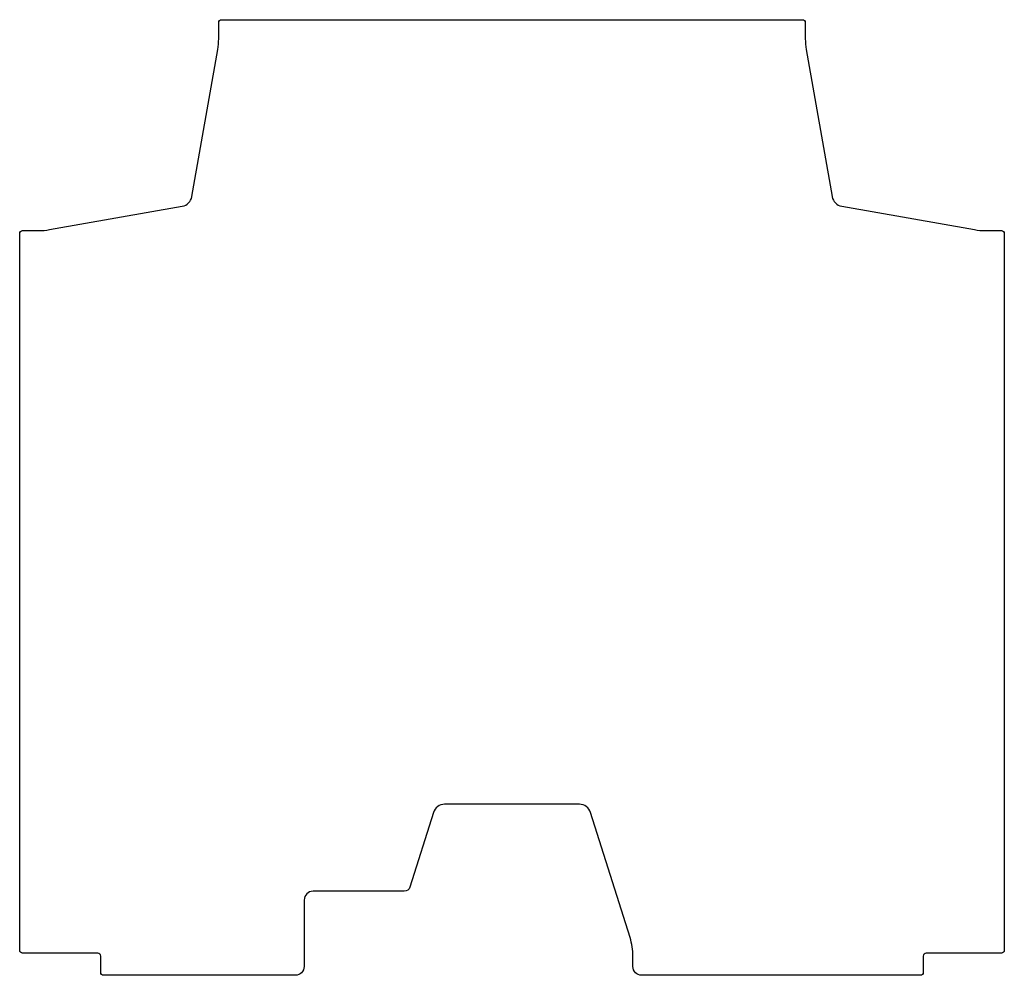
# Model space of a CAD drawing. Header units: millimetres. Extents: x -167 to 167, y -191 to 133.
import ezdxf

# ---------------------------------------------------------------- set-up
doc = ezdxf.new("R2010")
doc.units = ezdxf.units.MM
doc.header["$MEASUREMENT"] = 0
doc.layers.add('Mini_Merc_Deck_Panel v2_0', color=7, linetype='Continuous')

msp = doc.modelspace()

# ---------------------------------------------------------------- linework, layer by layer
at = {"layer": 'Mini_Merc_Deck_Panel v2_0'}
for p, q in [((-99.5, 126), (-99.5, 131.5)), ((-98.5, 132.5), (-80.24, 132.5)), ((-80.24, 132.5), (77.72, 132.5)), ((77.72, 132.5), (98.5, 132.5)), ((99.5, 131.5), (99.5, 126)), ((-108.61, 72.5), (-99.82, 122.35)), ((99.82, 122.35), (108.61, 72.5)), ((-156.85, 61.32), (-111.85, 69.25)), ((111.85, 69.25), (156.85, 61.32)), ((-166, 61), (-160.5, 61)), ((160.5, 61), (166, 61)), ((-167, -10.69), (-167, 60)), ((167, 60), (167, -10.69)), ((-167, -183), (-167, -10.69)), ((167, -10.69), (167, -183)), ((22.85, -133.5), (-22.85, -133.5)), ((-26.66, -136.3), (-34.64, -161.6)), ((40.03, -178.69), (26.66, -136.3)), ((-36.55, -163), (-67.5, -163)), ((-70.5, -166), (-70.5, -188.5)), ((-140.5, -184), (-166, -184)), ((-139.5, -190.5), (-139.5, -185)), ((41, -188.5), (41, -185)), ((139.5, -185), (139.5, -190.5)), ((166, -184), (140.5, -184)), ((-80.24, -191.5), (-138.5, -191.5)), ((-73.5, -191.5), (-80.24, -191.5)), ((77.72, -191.5), (44, -191.5)), ((138.5, -191.5), (77.72, -191.5))]:
    msp.add_line(p, q, dxfattribs=at)
at = {"layer": 'Mini_Merc_Deck_Panel v2_0', "extrusion": (0, 0, -1)}
for centre, radius, start, end in [((98.5, 131.5), 1, 360, 90), ((-98.5, 131.5), 1, 90, 180), ((166, 60), 1, 0, 90), ((-166, 60), 1, 90, 180), ((36.55, -161), 2, 197.5, 270), ((166, -183), 1, 270, 0), ((-166, -183), 1, 180, 270), ((73.5, -188.5), 3, 180, 270), ((-44, -188.5), 3, 270, 360), ((138.5, -190.5), 1, 270, 360), ((-138.5, -190.5), 1, 180, 270)]:
    msp.add_arc(centre, radius, start, end, dxfattribs=at)
at = {"layer": 'Mini_Merc_Deck_Panel v2_0'}
for centre, radius, start, end in [((-120.5, 126), 21, 350, 0), ((120.5, 126), 21, 180, 190), ((-112.55, 73.19), 4, 280, 350), ((112.55, 73.19), 4, 190, 260), ((-160.5, 82), 21, 270, 280), ((160.5, 82), 21, 260, 270), ((-22.85, -137.5), 4, 90, 162.5), ((22.85, -137.5), 4, 17.5, 90), ((-67.5, -166), 3, 90, 180), ((20, -185), 21, 360, 17.5), ((-140.5, -185), 1, 360, 90), ((140.5, -185), 1, 90, 180)]:
    msp.add_arc(centre, radius, start, end, dxfattribs=at)

doc.saveas('drawing.dxf')
